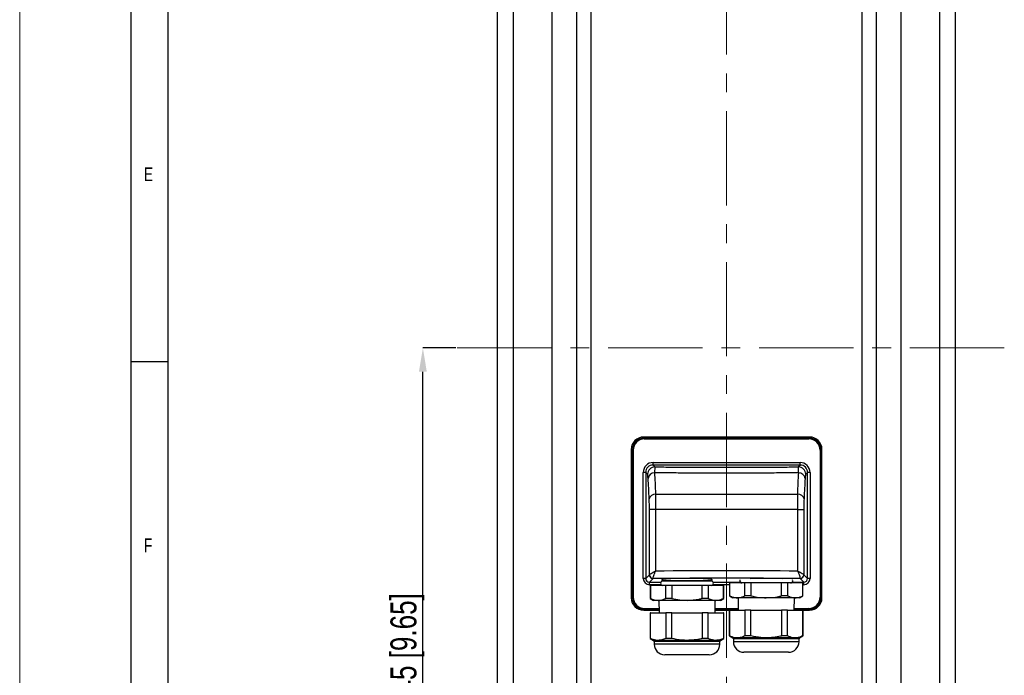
# Model space of a CAD drawing. Header units: millimetres. Extents: x 0 to 1737, y 0 to 594.
# Tile 21 of 42: x 896 to 1029, y 305 to 393. Entities that reach past the tile are written whole.
import ezdxf

# ---------------------------------------------------------------- set-up
doc = ezdxf.new("R2010")
doc.units = ezdxf.units.MM
doc.header["$PDSIZE"] = -1
doc.linetypes.add('CENTERX2', pattern=[20.32, 12.7, -2.54, 2.54, -2.54])
doc.layers.add('FORMAT', color=7, linetype='Continuous')
doc.layers.add('SLD-0', color=7, linetype='Continuous')
doc.styles.add('SLDTEXTSTYLE0', font='TXT', dxfattribs={"width": 0.75})
doc.dimstyles.new('SLDDIMSTYLE6', dxfattribs={"dimtxt": 3.5, "dimasz": 3.2, "dimexe": 0, "dimexo": 0.0625, "dimgap": 0.875, "dimtad": 1, "dimdec": 1, "dimlfac": 3, "dimrnd": 1e-09, "dimzin": 12, "dimdsep": 46, "dimtxsty": 'SLDTEXTSTYLE0', "dimsah": 1, "dimcen": 0.09, "dimadec": 0, "dimazin": 3, "dimtfac": 1, "dimtdec": 1, "dimtofl": 0, "dimtmove": 0, "dimatfit": 3, "dimfxl": 1, "dimfrac": 2, "dimtolj": 1, "dimtzin": 12, "dimarcsym": 0})

# ---------------------------------------------------------------- blocks, each defined once
blk = doc.blocks.new('*D92')
at = {"layer": 'Defpoints', "color": 0, "transparency": 16777216}
for p in [(950.31, 348.83), (954.81, 348.83), (981.74, 267.14)]:
    blk.add_point(p, dxfattribs=at)
at = {"layer": 'SLD-0', "color": 0, "lineweight": -2, "transparency": 16777216}
for p, q in [((954.74, 348.83), (950.31, 348.83)), ((950.31, 270.34), (950.31, 345.63)), ((981.67, 267.14), (950.31, 267.14))]:
    blk.add_line(p, q, dxfattribs=at)
at = {"layer": 'SLD-0', "color": 0, "transparency": 16777216}
for points in [[(949.78, 345.63), (950.84, 345.63), (950.31, 348.83)], [(949.78, 270.34), (950.84, 270.34), (950.31, 267.14)]]:
    blk.add_solid(points, dxfattribs=at)
at = {"layer": 'SLD-0', "color": 0, "transparency": 16777216, "insert": (945.94, 307.99), "char_height": 3.5, "attachment_point": 2, "rotation": 90, "style": 'SLDTEXTSTYLE0'}
blk.add_mtext('\\A1;245 [9.65]', dxfattribs=at)

msp = doc.modelspace()

# ---------------------------------------------------------------- linework, layer by layer
at = {"color": 7, "linetype": 'Continuous', "lineweight": 18}
msp.add_line((896.019904, 0.00001), (896.019904, 594.00001), dxfattribs=at)
at = {"color": 7, "linetype": 'Continuous', "lineweight": 25}
for p, q in [((960.37815, 192.517051), (960.37815, 505.139528)), ((1022.044817, 192.517051), (1022.044817, 505.139528)), ((967.711483, 199.838881), (967.711483, 497.817697)), ((1014.711483, 199.838881), (1014.711483, 497.817697)), ((962.498242, 203.854727), (962.498242, 493.801851)), ((971.044817, 203.344956), (971.044817, 494.311622)), ((1011.37815, 203.344956), (1011.37815, 494.311622)), ((1019.924724, 203.854727), (1019.924724, 493.801851)), ((972.969317, 205.269457), (972.969317, 492.387122)), ((1009.453649, 265.215622), (1009.453649, 492.387122)), ((1002.37815, 336.828289), (980.044817, 336.828289)), ((980.042761, 336.661622), (980.130107, 336.574276)), ((1002.380206, 336.661622), (980.042761, 336.661622)), ((980.130107, 336.574276), (1002.292859, 336.574276)), ((1002.292859, 336.574276), (1002.380206, 336.661622)), ((978.37815, 335.161622), (978.37815, 315.161622)), ((978.632163, 335.076332), (978.544817, 335.163678)), ((978.544817, 335.163678), (978.544817, 315.159567)), ((978.632163, 335.076332), (978.632163, 315.246913)), ((1003.87815, 335.163678), (1003.790804, 335.076332)), ((1003.790804, 335.076332), (1003.790804, 315.246913)), ((1003.87815, 315.159567), (1003.87815, 335.163678)), ((1004.044817, 315.161622), (1004.044817, 335.161622)), ((981.314014, 333.057721), (981.314014, 333.390598)), ((981.314014, 333.390598), (1001.108952, 333.390598)), ((981.314014, 333.057721), (981.565294, 332.806441)), ((1001.108952, 333.057721), (981.314014, 333.057721)), ((1000.857672, 332.806441), (1001.108952, 333.057721)), ((1001.108952, 333.057721), (1001.108952, 333.390598)), ((980.315384, 332.059092), (979.982508, 332.059092)), ((979.982508, 317.764839), (979.982508, 332.059092)), ((980.315384, 332.059092), (980.315384, 317.764839)), ((980.566665, 331.807811), (980.315384, 332.059092)), ((1002.107582, 332.059092), (1001.856302, 331.807811)), ((1002.107582, 317.764839), (1002.107582, 332.059092)), ((1002.440458, 332.059092), (1002.107582, 332.059092)), ((1002.440458, 332.059092), (1002.440458, 317.764839)), ((981.631851, 329.127953), (1000.791115, 329.127953)), ((981.619687, 327.063663), (980.812894, 327.063663)), ((980.812894, 318.272234), (980.812894, 327.063663)), ((981.619687, 327.063663), (981.619687, 318.761662)), ((1000.803279, 327.063663), (981.619687, 327.063663)), ((1000.803279, 318.761662), (1000.803279, 327.063663)), ((1000.803279, 327.063663), (1001.610073, 327.063663)), ((1001.610073, 327.063663), (1001.610073, 318.272234)), ((980.315384, 317.764839), (980.80758, 318.257034)), ((980.80758, 318.257034), (980.812894, 318.272234)), ((1001.610073, 318.272234), (1001.615387, 318.257034)), ((1001.615387, 318.257034), (1002.107582, 317.764839)), ((980.315384, 317.764839), (979.982508, 317.764839)), ((981.306895, 317.757719), (980.814699, 317.265524)), ((980.814699, 316.932647), (980.814699, 317.265524)), ((980.814699, 317.265524), (982.348755, 317.265524)), ((982.386215, 316.932647), (980.814699, 316.932647)), ((981.292248, 317.787845), (981.306895, 317.757719)), ((982.494817, 317.615975), (982.494817, 317.460252)), ((982.494817, 317.460252), (982.52815, 317.426918)), ((985.87815, 317.460252), (982.494817, 317.460252)), ((985.87815, 317.426918), (982.52815, 317.426918)), ((989.261483, 317.460252), (985.87815, 317.460252)), ((989.22815, 317.426918), (985.87815, 317.426918)), ((989.22815, 317.426918), (989.261483, 317.460252)), ((989.261483, 317.460252), (989.261483, 317.615975)), ((991.594817, 316.932647), (989.370085, 316.932647)), ((989.407544, 317.265524), (993.061004, 317.265524)), ((991.594817, 317.168966), (991.594817, 315.428774)), ((991.616623, 317.168966), (991.594817, 317.168966)), ((991.616623, 317.168966), (991.616623, 315.428774)), ((993.678782, 317.168966), (991.616623, 317.168966)), ((993.678782, 315.428774), (993.678782, 317.168966)), ((994.482657, 317.168966), (993.678782, 317.168966)), ((994.482657, 317.168966), (994.482657, 315.428774)), ((998.606976, 317.168966), (994.482657, 317.168966)), ((998.606976, 315.428774), (998.606976, 317.168966)), ((999.410851, 317.168966), (998.606976, 317.168966)), ((999.410851, 317.168966), (999.410851, 315.428774)), ((1001.47301, 317.168966), (999.410851, 317.168966)), ((1000.028629, 317.265524), (1001.608267, 317.265524)), ((1001.116072, 317.757719), (1001.130718, 317.787845)), ((1001.608267, 317.265524), (1001.116072, 317.757719)), ((1001.47301, 315.428774), (1001.47301, 317.168966)), ((1001.494817, 317.168966), (1001.47301, 317.168966)), ((1001.494817, 315.428774), (1001.494817, 317.168966)), ((1001.608267, 316.932647), (1001.494817, 316.932647)), ((1001.608267, 316.932647), (1001.608267, 317.265524)), ((1002.440458, 317.764839), (1002.107582, 317.764839)), ((980.92815, 316.826918), (980.92815, 315.086726)), ((980.949956, 316.826918), (980.92815, 316.826918)), ((980.949956, 316.826918), (980.949956, 315.086726)), ((983.012115, 316.826918), (980.949956, 316.826918)), ((983.012115, 315.086726), (983.012115, 316.826918)), ((983.815991, 316.826918), (983.012115, 316.826918)), ((983.815991, 316.826918), (983.815991, 315.086726)), ((987.940309, 316.826918), (983.815991, 316.826918)), ((987.940309, 315.086726), (987.940309, 316.826918)), ((988.744185, 316.826918), (987.940309, 316.826918)), ((988.744185, 316.826918), (988.744185, 315.086726)), ((990.806344, 316.826918), (988.744185, 316.826918)), ((990.806344, 315.086726), (990.806344, 316.826918)), ((990.82815, 316.826918), (990.806344, 316.826918)), ((990.82815, 315.086726), (990.82815, 316.826918)), ((978.544817, 315.159567), (978.632163, 315.246913)), ((980.92815, 315.086726), (981.37815, 314.826918)), ((980.949956, 315.086726), (980.92815, 315.086726)), ((981.981036, 314.826918), (981.37815, 314.826918)), ((985.87815, 314.826918), (981.981036, 314.826918)), ((982.089926, 314.826918), (982.10738, 313.160252)), ((983.815991, 315.086726), (983.012115, 315.086726)), ((989.775264, 314.826918), (985.87815, 314.826918)), ((988.744185, 315.086726), (987.940309, 315.086726)), ((989.64892, 313.160252), (989.666374, 314.826918)), ((990.37815, 314.826918), (989.775264, 314.826918)), ((990.37815, 314.826918), (990.82815, 315.086726)), ((990.82815, 315.086726), (990.806344, 315.086726)), ((991.594817, 315.428774), (992.044817, 315.168966)), ((991.616623, 315.428774), (991.594817, 315.428774)), ((992.647702, 315.168966), (992.044817, 315.168966)), ((996.544817, 315.168966), (992.647702, 315.168966)), ((992.756592, 315.168966), (992.774046, 313.5023)), ((994.482657, 315.428774), (993.678782, 315.428774)), ((1000.441931, 315.168966), (996.544817, 315.168966)), ((999.410851, 315.428774), (998.606976, 315.428774)), ((1000.315587, 313.5023), (1000.333041, 315.168966)), ((1001.044817, 315.168966), (1000.441931, 315.168966)), ((1001.044817, 315.168966), (1001.494817, 315.428774)), ((1001.494817, 315.428774), (1001.47301, 315.428774)), ((1003.790804, 315.246913), (1003.87815, 315.159567)), ((980.130107, 313.748969), (980.042761, 313.661622)), ((980.042761, 313.661622), (982.102129, 313.661622)), ((980.044817, 313.494956), (982.103875, 313.494956)), ((980.130107, 313.748969), (982.101214, 313.748969)), ((980.92815, 313.160252), (980.92815, 309.690394)), ((980.949956, 313.160252), (980.92815, 313.160252)), ((980.949956, 309.690394), (980.949956, 313.160252)), ((980.949956, 313.160252), (983.012115, 313.160252)), ((983.012115, 313.160252), (983.012115, 309.690394)), ((983.815991, 313.160252), (983.012115, 313.160252)), ((983.815991, 309.690394), (983.815991, 313.160252)), ((983.815991, 313.160252), (987.940309, 313.160252)), ((987.940309, 313.160252), (987.940309, 309.690394)), ((988.744185, 313.160252), (987.940309, 313.160252)), ((988.744185, 309.690394), (988.744185, 313.160252)), ((988.744185, 313.160252), (990.806344, 313.160252)), ((989.652425, 313.494956), (991.594817, 313.494956)), ((989.654171, 313.661622), (992.772378, 313.661622)), ((989.655085, 313.748969), (992.771463, 313.748969)), ((990.806344, 313.160252), (990.806344, 309.690394)), ((990.82815, 313.160252), (990.806344, 313.160252)), ((990.82815, 309.690394), (990.82815, 313.160252)), ((991.594817, 313.5023), (991.594817, 310.032442)), ((991.616623, 313.5023), (991.594817, 313.5023)), ((991.616623, 310.032442), (991.616623, 313.5023)), ((991.616623, 313.5023), (993.678782, 313.5023)), ((993.678782, 313.5023), (993.678782, 310.032442)), ((994.482657, 313.5023), (993.678782, 313.5023)), ((994.482657, 310.032442), (994.482657, 313.5023)), ((994.482657, 313.5023), (998.606976, 313.5023)), ((998.606976, 313.5023), (998.606976, 310.032442)), ((999.410851, 313.5023), (998.606976, 313.5023)), ((999.410851, 310.032442), (999.410851, 313.5023)), ((999.410851, 313.5023), (1001.47301, 313.5023)), ((1000.317255, 313.661622), (1002.380206, 313.661622)), ((1000.31817, 313.748969), (1002.292859, 313.748969)), ((1001.47301, 313.5023), (1001.47301, 310.032442)), ((1001.494817, 313.5023), (1001.47301, 313.5023)), ((1001.494817, 310.032442), (1001.494817, 313.5023)), ((1001.494817, 313.494956), (1002.37815, 313.494956)), ((1002.380206, 313.661622), (1002.292859, 313.748969)), ((980.92815, 309.690394), (981.37815, 309.430586)), ((980.949956, 309.690394), (980.92815, 309.690394)), ((981.981036, 309.430586), (981.37815, 309.430586)), ((981.461483, 309.286249), (981.461483, 308.910252)), ((985.87815, 309.286249), (981.461483, 309.286249)), ((985.87815, 309.430586), (981.981036, 309.430586)), ((983.815991, 309.690394), (983.012115, 309.690394)), ((989.775264, 309.430586), (985.87815, 309.430586)), ((990.294817, 309.286249), (985.87815, 309.286249)), ((988.744185, 309.690394), (987.940309, 309.690394)), ((990.37815, 309.430586), (989.775264, 309.430586)), ((990.294817, 308.910252), (990.294817, 309.286249)), ((990.37815, 309.430586), (990.82815, 309.690394)), ((990.82815, 309.690394), (990.806344, 309.690394)), ((991.594817, 310.032442), (992.044817, 309.772634)), ((991.616623, 310.032442), (991.594817, 310.032442)), ((992.647702, 309.772634), (992.044817, 309.772634)), ((992.12815, 309.628297), (992.12815, 309.2523)), ((996.544817, 309.628297), (992.12815, 309.628297)), ((996.544817, 309.2523), (992.12815, 309.2523)), ((996.544817, 309.772634), (992.647702, 309.772634)), ((994.482657, 310.032442), (993.678782, 310.032442)), ((1000.441931, 309.772634), (996.544817, 309.772634)), ((1000.961483, 309.628297), (996.544817, 309.628297)), ((1000.961483, 309.2523), (996.544817, 309.2523)), ((999.410851, 310.032442), (998.606976, 310.032442)), ((1001.044817, 309.772634), (1000.441931, 309.772634)), ((1000.961483, 309.2523), (1000.961483, 309.628297)), ((1001.044817, 309.772634), (1001.494817, 310.032442)), ((1001.494817, 310.032442), (1001.47301, 310.032442)), ((985.87815, 308.910252), (981.461483, 308.910252)), ((990.294817, 308.910252), (985.87815, 308.910252)), ((996.544817, 307.835633), (993.544817, 307.835633)), ((999.544817, 307.835633), (996.544817, 307.835633)), ((985.87815, 307.493585), (982.87815, 307.493585)), ((988.87815, 307.493585), (985.87815, 307.493585))]:
    msp.add_line(p, q, dxfattribs=at)
for centre, radius, start, end in [((980.044817, 335.161622), 1.666667, 90, 180), ((1002.37815, 335.161622), 1.666667, 0, 90), ((981.568505, 331.804601), 1.001845, 90.18359629, 179.81640371), ((1000.854462, 331.804601), 1.001845, 0.18359629, 89.81640371), ((981.541006, 331.109135), 0.910589, 92.19688673, 170.76867955), ((1000.881961, 331.109135), 0.910589, 9.23132045, 87.80311327), ((981.612831, 328.266422), 0.861741, 88.73527749, 163.67353651), ((1000.810135, 328.266422), 0.861741, 16.32646349, 91.26472251), ((981.3085, 318.258639), 0.500922, 180.18359629, 269.81640371), ((981.311876, 318.28665), 0.499191, 181.65491606, 267.74662319), ((1001.114467, 318.258639), 0.500922, 270.18359629, 359.81640371), ((1001.11109, 318.28665), 0.499191, 272.25337681, 358.34508394), ((982.614817, 317.126918), 0.3, 90, 270), ((989.141483, 317.126918), 0.3, 270, 90), ((993.281483, 317.468966), 0.3, 154.45040758, 270), ((999.80815, 317.468966), 0.3, 270, 25.54959242), ((980.044817, 315.161622), 1.666667, 180, 270), ((1002.37815, 315.161622), 1.666667, 270, 0), ((981.294817, 309.286249), 0.166667, 0, 60), ((990.461483, 309.286249), 0.166667, 120, 180), ((991.961483, 309.628297), 0.166667, 0, 60), ((993.544817, 309.2523), 1.416667, 180, 270), ((999.544817, 309.2523), 1.416667, 270, 0), ((1001.12815, 309.628297), 0.166667, 120, 180), ((982.87815, 308.910252), 1.416667, 180, 270), ((988.87815, 308.910252), 1.416667, 270, 0)]:
    msp.add_arc(centre, radius, start, end, dxfattribs=at)
for centre, major_axis, ratio, start_param, end_param in [((980.046875, 335.159564), (-1.063569, 1.063569), 0.9972646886, 5.4991566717, 7.0672139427), ((980.134221, 335.072218), (-1.063569, 1.063569), 0.9972646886, 5.4991566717, 7.0672139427), ((1002.288745, 335.072218), (1.063569, 1.063569), 0.9972646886, 5.4991566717, 7.0672139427), ((1002.376091, 335.159564), (1.063569, 1.063569), 0.9972646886, 5.4991566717, 7.0672139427), ((981.317671, 332.055435), (0.945395, -0.945395), 0.9972646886, 2.3575640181, 3.9256212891), ((981.317671, 332.055435), (-0.710337, 0.710337), 0.995451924, 5.4991566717, 7.0672139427), ((1001.105295, 332.055435), (0.945395, 0.945395), 0.9972646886, 5.4991566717, 7.0672139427), ((1001.105295, 332.055435), (0.710337, 0.710337), 0.995451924, 5.4991566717, 7.0672139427), ((991.211483, 316.241376), (50, 0), 0.0513596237, 1.3777638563, 1.7638287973), ((980.816985, 317.767124), (-0.590872, -0.590872), 0.9972646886, 5.4991566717, 7.0672139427), ((980.816985, 317.767124), (0.355814, 0.355814), 0.9936457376, 2.3575640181, 3.9256212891), ((991.211483, 315.242747), (49, 0), 0.0524077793, 1.3672594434, 1.7743332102), ((985.87815, 317.598354), (3.4, 0), 0.0524077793, 6.184130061, 9.5238332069), ((996.544817, 317.598354), (3.4, 0), 0.0524077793, 0.8829942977, 2.2585983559), ((1001.605981, 317.767124), (-0.355814, 0.355814), 0.9936457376, 2.3575640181, 3.9256212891), ((1001.605981, 317.767124), (-0.590872, 0.590872), 0.9972646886, 2.3575640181, 3.9256212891), ((980.046875, 315.163681), (-1.063569, -1.063569), 0.9972646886, 5.4991566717, 7.0672139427), ((980.134221, 315.251027), (-1.063569, -1.063569), 0.9972646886, 5.4991566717, 7.0672139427), ((1002.288745, 315.251027), (1.063569, -1.063569), 0.9972646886, 5.4991566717, 7.0672139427), ((1002.376091, 315.163681), (1.063569, -1.063569), 0.9972646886, 5.4991566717, 7.0672139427)]:
    msp.add_ellipse(centre, major_axis=major_axis, ratio=ratio, start_param=start_param, end_param=end_param, dxfattribs=at)
for points, knots in [([(981.565294, 332.806441), (981.554574, 332.759974), (981.532258, 332.663243), (981.515044, 332.23933), (981.5061, 332.019055)], [0, 0, 0, 0, 0.4803757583, 1, 1, 1, 1]), ([(981.565294, 332.806441), (982.349155, 332.797385), (983.916878, 332.779273), (986.31243, 332.761101), (988.733314, 332.749706), (991.169319, 332.74588), (993.600504, 332.749448), (996.029281, 332.760583), (998.455064, 332.778732), (1000.056803, 332.797205), (1000.857672, 332.806441)], [0, 0, 0, 0, 0.1236736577, 0.2473474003, 0.3727186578, 0.4980899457, 0.6226993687, 0.7473087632, 0.8736544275, 1, 1, 1, 1]), ([(1000.916867, 332.019055), (1000.908598, 332.225511), (1000.89149, 332.652685), (1000.869193, 332.754061), (1000.857672, 332.806441)], [0, 0, 0, 0, 0.4833061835, 1, 1, 1, 1]), ([(980.64221, 331.255213), (980.630313, 331.409642), (980.607368, 331.707485), (980.579894, 331.775204), (980.566665, 331.807811)], [0, 0, 0, 0, 0.5184932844, 1, 1, 1, 1]), ([(981.5061, 332.019055), (981.528045, 331.583148), (981.572843, 330.693304), (981.611918, 329.656738), (981.631851, 329.127953)], [0, 0, 0, 0, 0.4898685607, 1, 1, 1, 1]), ([(1000.916867, 332.019055), (1000.120983, 332.008981), (998.529214, 331.988834), (996.09944, 331.968724), (993.645501, 331.95622), (991.244675, 331.952297), (988.916501, 331.956029), (986.658359, 331.966639), (984.404743, 331.984402), (982.687146, 332.003262), (981.725778, 332.016117), (981.5061, 332.019055)], [0, 0, 0, 0, 0.1246828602, 0.2493658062, 0.3756758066, 0.501985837, 0.6172220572, 0.7324582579, 0.8489740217, 0.9654897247, 1, 1, 1, 1]), ([(1000.791115, 329.127953), (1000.810234, 329.636163), (1000.849261, 330.673576), (1000.89403, 331.564552), (1000.916867, 332.019055)], [0, 0, 0, 0, 0.4898822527, 1, 1, 1, 1]), ([(1001.856302, 331.807811), (1001.842066, 331.771078), (1001.814576, 331.700142), (1001.791758, 331.39995), (1001.780756, 331.255213)], [0, 0, 0, 0, 0.5178505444, 1, 1, 1, 1]), ([(980.785839, 328.508666), (980.763849, 328.998837), (980.719638, 329.984302), (980.668109, 330.830111), (980.64221, 331.255213)], [0, 0, 0, 0, 0.4974015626, 1, 1, 1, 1]), ([(1001.780756, 331.255213), (1001.755119, 330.83463), (1001.703579, 329.989098), (1001.659354, 329.003839), (1001.637127, 328.508666)], [0, 0, 0, 0, 0.4974173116, 1, 1, 1, 1]), ([(981.631851, 329.127953), (981.628334, 328.818391), (981.621227, 328.192887), (981.620204, 327.442622), (981.619687, 327.063663)], [0, 0, 0, 0, 0.4948996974, 1, 1, 1, 1]), ([(1000.803279, 327.063663), (1000.802789, 327.433074), (1000.801792, 328.183108), (1000.794709, 328.809882), (1000.791115, 329.127953)], [0, 0, 0, 0, 0.492526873, 1, 1, 1, 1]), ([(980.812894, 327.063663), (980.811627, 327.329104), (980.809114, 327.855451), (980.793553, 328.292182), (980.785839, 328.508666)], [0, 0, 0, 0, 0.5043100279, 1, 1, 1, 1]), ([(1001.637127, 328.508666), (1001.62924, 328.286234), (1001.613722, 327.848595), (1001.611276, 327.322411), (1001.610073, 327.063663)], [0, 0, 0, 0, 0.5082547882, 1, 1, 1, 1]), ([(980.812894, 318.272234), (980.82722, 318.289236), (980.857831, 318.325567), (981.035812, 318.442666), (981.224803, 318.551282), (981.382435, 318.63724), (981.453519, 318.675298), (981.530237, 318.715497), (981.57116, 318.73671), (981.593327, 318.748135), (981.605369, 318.754323), (981.612076, 318.757763), (981.616307, 318.759931), (981.618605, 318.761108), (981.619687, 318.761662)], [0, 0, 0, 0, 0.2152906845, 0.4600157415, 0.7532184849, 0.7744840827, 0.8808282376, 0.9357888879, 0.9652208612, 0.9811340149, 0.9897616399, 0.9944430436, 0.9973826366, 1, 1, 1, 1]), ([(981.619687, 318.761662), (981.619147, 318.760561), (981.61801, 318.758244), (981.615914, 318.753966), (981.612591, 318.747169), (981.606611, 318.734898), (981.595616, 318.712199), (981.5754, 318.669983), (981.537896, 318.589925), (981.503471, 318.513074), (981.429856, 318.342056), (981.347213, 318.1262), (981.284293, 317.893905), (981.289712, 317.821662), (981.292248, 317.787845)], [0, 0, 0, 0, 0.0026143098, 0.0055009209, 0.0101549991, 0.0187490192, 0.0346306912, 0.0640579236, 0.1190899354, 0.2255723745, 0.2493639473, 0.5400624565, 0.7847079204, 1, 1, 1, 1]), ([(1001.130718, 317.787845), (1001.133254, 317.821662), (1001.138673, 317.893905), (1001.075753, 318.1262), (1000.99311, 318.342056), (1000.919496, 318.513074), (1000.88507, 318.589925), (1000.847566, 318.669983), (1000.827351, 318.712199), (1000.816356, 318.734898), (1000.810376, 318.747169), (1000.807052, 318.753966), (1000.804957, 318.758244), (1000.80382, 318.760561), (1000.803279, 318.761662)], [0, 0, 0, 0, 0.2152920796, 0.4599375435, 0.7506360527, 0.7744276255, 0.8809100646, 0.9359420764, 0.9653693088, 0.9812509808, 0.9898450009, 0.9944990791, 0.9973856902, 1, 1, 1, 1]), ([(1000.803279, 318.761662), (1000.804362, 318.761108), (1000.80666, 318.759931), (1000.81089, 318.757763), (1000.817597, 318.754323), (1000.829639, 318.748135), (1000.851806, 318.73671), (1000.89273, 318.715497), (1000.969447, 318.675298), (1001.040532, 318.63724), (1001.198164, 318.551282), (1001.387155, 318.442666), (1001.565135, 318.325567), (1001.595746, 318.289236), (1001.610073, 318.272234)], [0, 0, 0, 0, 0.0026173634, 0.0055569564, 0.0102383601, 0.0188659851, 0.0347791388, 0.0642111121, 0.1191717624, 0.2255159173, 0.2467815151, 0.5399842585, 0.7847093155, 1, 1, 1, 1]), ([(980.949956, 315.086726), (981.11873, 315.013075), (981.458526, 314.864793), (981.8061, 314.839599), (981.981036, 314.826918)], [0, 0, 0, 0, 0.4966940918, 1, 1, 1, 1]), ([(981.981036, 314.826918), (982.082774, 314.831204), (982.430078, 314.845833), (982.771036, 314.986949), (983.012115, 315.086726)], [0, 0, 0, 0, 0.2929383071, 1, 1, 1, 1]), ([(983.815991, 315.086726), (984.183426, 315.00738), (984.863516, 314.860517), (985.558601, 314.8375), (985.87815, 314.826918)], [0, 0, 0, 0, 0.540274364, 1, 1, 1, 1]), ([(985.87815, 314.826918), (986.428464, 314.858018), (987.123428, 314.897292), (987.799575, 315.05409), (987.940309, 315.086726)], [0, 0, 0, 0, 0.7918592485, 1, 1, 1, 1]), ([(988.744185, 315.086726), (988.912959, 315.013075), (989.252754, 314.864793), (989.600328, 314.839599), (989.775264, 314.826918)], [0, 0, 0, 0, 0.49669409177, 1, 1, 1, 1]), ([(989.775264, 314.826918), (989.877003, 314.831204), (990.224307, 314.845833), (990.565265, 314.986949), (990.806344, 315.086726)], [0, 0, 0, 0, 0.2929383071, 1, 1, 1, 1]), ([(991.616623, 315.428774), (991.785397, 315.355123), (992.125192, 315.206841), (992.472766, 315.181647), (992.647702, 315.168966)], [0, 0, 0, 0, 0.4966940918, 1, 1, 1, 1]), ([(992.647702, 315.168966), (992.749441, 315.173252), (993.096745, 315.187881), (993.437703, 315.328997), (993.678782, 315.428774)], [0, 0, 0, 0, 0.2929383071, 1, 1, 1, 1]), ([(994.482657, 315.428774), (994.850093, 315.349428), (995.530183, 315.202565), (996.225268, 315.179548), (996.544817, 315.168966)], [0, 0, 0, 0, 0.540274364, 1, 1, 1, 1]), ([(996.544817, 315.168966), (997.09513, 315.200066), (997.790094, 315.23934), (998.466242, 315.396138), (998.606976, 315.428774)], [0, 0, 0, 0, 0.7918592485, 1, 1, 1, 1]), ([(999.410851, 315.428774), (999.579626, 315.355123), (999.919421, 315.206841), (1000.266995, 315.181647), (1000.441931, 315.168966)], [0, 0, 0, 0, 0.4966940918, 1, 1, 1, 1]), ([(1000.441931, 315.168966), (1000.543669, 315.173252), (1000.890973, 315.187881), (1001.231932, 315.328997), (1001.47301, 315.428774)], [0, 0, 0, 0, 0.2929383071, 1, 1, 1, 1]), ([(981.981036, 309.430586), (981.879324, 309.43487), (981.53202, 309.449495), (981.191061, 309.590608), (980.949956, 309.690394)], [0, 0, 0, 0, 0.2928606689, 1, 1, 1, 1]), ([(983.012115, 309.690394), (982.843341, 309.616743), (982.503545, 309.468461), (982.155971, 309.443267), (981.981036, 309.430586)], [0, 0, 0, 0, 0.4966940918, 1, 1, 1, 1]), ([(985.87815, 309.430586), (985.637733, 309.436574), (984.942932, 309.453878), (984.26158, 309.596876), (983.815991, 309.690394)], [0, 0, 0, 0, 0.3460221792, 1, 1, 1, 1]), ([(987.940309, 309.690394), (987.894968, 309.679696), (987.536427, 309.595104), (986.851838, 309.466413), (986.204, 309.442576), (985.87815, 309.430586)], [0, 0, 0, 0, 0.0671228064, 0.5307803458, 1, 1, 1, 1]), ([(989.775264, 309.430586), (989.673553, 309.43487), (989.326249, 309.449495), (988.98529, 309.590608), (988.744185, 309.690394)], [0, 0, 0, 0, 0.29286066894, 1, 1, 1, 1]), ([(990.806344, 309.690394), (990.637569, 309.616743), (990.297774, 309.468461), (989.9502, 309.443267), (989.775264, 309.430586)], [0, 0, 0, 0, 0.49669409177, 1, 1, 1, 1]), ([(992.647702, 309.772634), (992.545991, 309.776918), (992.198687, 309.791543), (991.857728, 309.932656), (991.616623, 310.032442)], [0, 0, 0, 0, 0.2928606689, 1, 1, 1, 1]), ([(993.678782, 310.032442), (993.510007, 309.958791), (993.170212, 309.81051), (992.822638, 309.785315), (992.647702, 309.772634)], [0, 0, 0, 0, 0.49669409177, 1, 1, 1, 1]), ([(996.544817, 309.772634), (996.3044, 309.778622), (995.609598, 309.795926), (994.928246, 309.938924), (994.482657, 310.032442)], [0, 0, 0, 0, 0.3460221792, 1, 1, 1, 1]), ([(998.606976, 310.032442), (998.561634, 310.021744), (998.203093, 309.937152), (997.518505, 309.808461), (996.870667, 309.784624), (996.544817, 309.772634)], [0, 0, 0, 0, 0.0671228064, 0.5307803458, 1, 1, 1, 1]), ([(1000.441931, 309.772634), (1000.340219, 309.776918), (999.992916, 309.791543), (999.651957, 309.932656), (999.410851, 310.032442)], [0, 0, 0, 0, 0.2928606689, 1, 1, 1, 1]), ([(1001.47301, 310.032442), (1001.304236, 309.958791), (1000.964441, 309.81051), (1000.616867, 309.785315), (1000.441931, 309.772634)], [0, 0, 0, 0, 0.4966940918, 1, 1, 1, 1])]:
    msp.add_open_spline(points, degree=3, knots=knots, dxfattribs=at)
at = {"layer": 'FORMAT'}
for p, q in [((911.019904, 5.00001), (911.019904, 589.00001)), ((916.019904, 10.00001), (916.019904, 584.00001)), ((911.019904, 347.00001), (916.019904, 347.00001))]:
    msp.add_line(p, q, dxfattribs=at)
at = {"layer": 'SLD-0', "color": 250, "linetype": 'CENTERX2', "lineweight": 18}
for p, q in [((991.211483, 185.150864), (991.211483, 514.87441)), ((1028.603835, 348.828289), (954.806784, 348.828289))]:
    msp.add_line(p, q, dxfattribs=at)

# ---------------------------------------------------------------- texts
at = {"layer": 'FORMAT', "char_height": 1.852083, "attachment_point": 1, "style": 'SLDTEXTSTYLE0'}
for s, insert in [('E', (912.740383, 373.168024)), ('F', (912.740383, 323.168024))]:
    msp.add_mtext(s, dxfattribs=dict(at, insert=insert))

# ---------------------------------------------------------------- dimensions: what is measured, and where the dimension line sits
at = {"layer": 'SLD-0', "color": 250}
dim = msp.add_linear_dim(base=(950.311483, 348.828289), p1=(981.73702, 267.144956), p2=(954.806784, 348.828289), angle=90, dimstyle='SLDDIMSTYLE6', dxfattribs=at)
dim.commit()
dim.dimension.update_dxf_attribs({"geometry": '*D92', "text_midpoint": (950.311483, 307.986622), "dimtype": 160})

doc.saveas('drawing.dxf')
